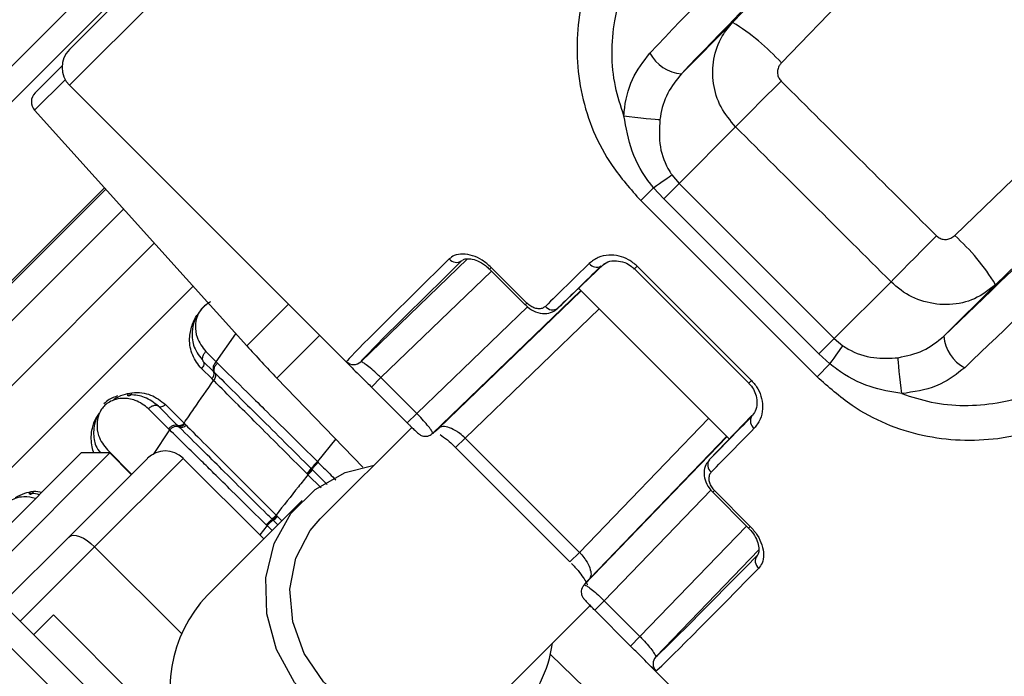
# Paper-space layout 'Surface plate' of a CAD drawing. Header units: millimetres. Extents: x 65420 to 443956, y 26941 to 406945.
# Tile 62 of 71: x 93552 to 95496, y 246419 to 247716. Entities that reach past the tile are written whole.
import ezdxf

# ---------------------------------------------------------------- set-up
doc = ezdxf.new("R2010")
doc.units = ezdxf.units.MM
doc.layers.add('COMPONENT_GEOMETRY', color=7, linetype='Continuous')
doc.styles.add('SLDTEXTSTYLE1', font='TXT', dxfattribs={"width": 0.75})
doc.dimstyles.new('SLDDIMSTYLE2', dxfattribs={"dimtxt": 2500, "dimasz": 165.1, "dimexe": 0, "dimexo": 0.0625, "dimgap": 625, "dimtad": 0, "dimtih": 1, "dimtoh": 1, "dimdec": 0, "dimlfac": 0.02, "dimrnd": 1e-09, "dimzin": 12, "dimdsep": 46, "dimtxsty": 'SLDTEXTSTYLE1', "dimsah": 1, "dimcen": 0.09, "dimadec": 0, "dimazin": 3, "dimtfac": 1, "dimtdec": 3, "dimtofl": 0, "dimtmove": 0, "dimatfit": 3, "dimfxl": 1, "dimfrac": 2, "dimtolj": 1, "dimtzin": 12, "dimarcsym": 0})

# ---------------------------------------------------------------- blocks, each defined once
blk = doc.blocks.new('_D_8')
at = {"layer": 'COMPONENT_GEOMETRY', "color": 7, "ltscale": 50}
for p, q in [((240160.5, 319828.1), (240160.5, 222689.3)), ((82724.7, 240321.4), (82724.7, 222689.3)), ((82724.7, 222848.1), (157748.2, 222848.1)), ((240160.5, 222848.1), (165137, 222848.1))]:
    blk.add_line(p, q, dxfattribs=at)
for points in [[(82724.7, 222848.1), (82889.8, 222822.7), (82889.8, 222873.5)], [(240160.5, 222848.1), (239995.4, 222873.5), (239995.4, 222822.7)]]:
    blk.add_solid(points, dxfattribs=at)
at = {"layer": 'COMPONENT_GEOMETRY', "color": 7, "ltscale": 50, "insert": (157748.2, 224086.4), "char_height": 2500, "attachment_point": 1, "style": 'SLDTEXTSTYLE1'}
blk.add_mtext('3149', dxfattribs=at)

psp = doc.layouts.new('Surface plate')

# ---------------------------------------------------------------- linework, layer by layer
at = {"color": 7, "linetype": 'Continuous', "lineweight": 25, "ltscale": 50}
for p, q in [((94828.43, 248835.18), (93650.17, 247656.92)), ((93177.8, 247265.87), (94677.16, 248765.22)), ((94700.42, 248717.77), (93201.06, 247218.42)), ((94959.83, 247710.28), (94858.62, 247609.07)), ((93582.3, 247571.37), (93635.63, 247624.7)), ((93650.17, 247586.21), (94211.24, 247025.15)), ((93581.4, 247536.97), (94000.34, 247071.69)), ((94965.78, 247504.13), (94854.19, 247392.54)), ((94839.86, 247409.5), (94854.19, 247392.54)), ((93719.38, 247383.73), (93111.74, 246776.09)), ((94803.84, 247383.91), (94778.38, 247358.45)), ((94823.69, 247362.04), (94803.84, 247383.91)), ((94823.69, 247362.04), (94854.19, 247392.54)), ((94854.19, 247392.54), (95160.64, 247086.1)), ((95126.54, 247010.29), (94778.38, 247358.45)), ((95130.13, 247055.6), (94823.69, 247362.04)), ((94435.97, 247243.2), (94225.33, 247040.19)), ((94706.59, 247234.35), (94614.6, 247145.73)), ((94771.3, 247228.92), (94997.01, 247003.21)), ((94479.61, 247223.17), (94550.33, 247152.45)), ((94553.71, 247155.83), (94482.99, 247226.55)), ((94765.84, 247223.47), (94991.56, 246997.75)), ((95272.67, 247198.14), (95160.64, 247086.1)), ((95478.86, 247192.23), (95377.17, 247090.53)), ((94367.31, 246898.44), (94660.11, 247180.64)), ((94655.56, 247185.19), (94953.28, 246887.47)), ((94550.33, 247152.45), (94550.33, 247152.45)), ((95130.13, 247055.6), (95160.64, 247086.1)), ((95160.64, 247086.1), (95177.59, 247071.77)), ((93919.51, 247060.37), (93940.09, 247039.78)), ((95152, 247035.75), (95130.13, 247055.6)), ((93914.62, 247040.86), (93934.91, 247020.56)), ((93940.09, 247039.78), (93942.38, 247037.53)), ((95152, 247035.75), (95126.54, 247010.29)), ((93931.21, 247006.83), (93911.13, 247026.92)), ((93934.91, 247020.56), (93937.12, 247018.36)), ((93934.91, 247003.14), (93931.21, 247006.83)), ((94059.85, 247007.87), (94229.87, 246831.81)), ((94265.23, 247008.79), (94246.55, 246990.11)), ((94335.95, 246938.07), (94265.23, 247008.79)), ((94246.55, 246990.11), (94317.27, 246919.39)), ((93839.82, 246955.61), (93876.63, 246918.8)), ((93845.74, 246907.86), (93806.37, 246947.23)), ((93863.08, 246914.93), (93825.88, 246952.12)), ((94335.95, 246938.07), (94317.27, 246919.39)), ((93876.63, 246918.8), (93878.19, 246917.23)), ((93878.19, 246917.23), (93880.49, 246914.93)), ((94998.08, 246933.97), (94913.83, 246846.51)), ((93848.15, 246905.47), (93845.74, 246907.86)), ((93864.7, 246913.3), (93863.08, 246914.93)), ((93867.06, 246910.96), (93864.7, 246913.31)), ((94326.34, 246910.39), (94145.66, 246729.71)), ((94431.6, 246889.23), (94657.32, 246663.51)), ((94666.53, 246599.22), (94948.73, 246892.02)), ((93325.51, 246512.01), (93673.35, 246859.86)), ((93355.58, 246485.51), (93729.92, 246859.86)), ((93729.92, 246859.86), (93673.35, 246859.86)), ((93772.35, 246817.43), (93729.92, 246859.86)), ((94412.91, 246870.54), (94638.63, 246644.82)), ((93648.72, 246693.8), (93804.17, 246849.25)), ((93874.88, 246849.25), (93700, 246674.37)), ((93874.88, 246849.25), (94033.98, 246690.15)), ((94140.1, 246842.75), (94141.58, 246841.28)), ((94120.29, 246817.82), (94118.87, 246819.25)), ((94127.67, 246829.07), (94129.14, 246827.62)), ((94129.13, 246827.63), (94130.15, 246826.61)), ((94121.25, 246816.86), (94120.29, 246817.82)), ((94920.54, 246782.24), (94991.26, 246711.51)), ((94920.54, 246782.24), (94920.54, 246782.24)), ((94923.92, 246785.62), (94994.64, 246714.89)), ((94109.6, 246765.77), (93922.67, 246578.84)), ((94050.77, 246728.51), (94049.73, 246729.55)), ((94052.35, 246726.94), (94050.79, 246728.5)), ((94061.56, 246717.73), (94052.35, 246726.94)), ((94058.25, 246737.11), (94059.32, 246736.04)), ((94059.32, 246736.04), (94060.9, 246734.48)), ((94040.39, 246716.38), (94038.78, 246717.98)), ((93517.79, 246562.87), (93648.72, 246693.8)), ((95011.58, 246668.17), (94808.28, 246457.24)), ((94334.5, 245746.16), (93514.26, 246566.41)), ((94706.16, 246567.86), (94687.48, 246549.18)), ((94706.16, 246567.86), (94776.89, 246497.14)), ((94497.8, 246377.57), (94680.07, 246559.84)), ((94758.2, 246478.46), (94687.48, 246549.18)), ((93618.55, 246539.89), (93579.66, 246501)), ((93618.55, 246539.89), (94307.98, 245850.46)), ((94776.89, 246497.14), (94758.2, 246478.46)), ((94599.9, 246461.78), (94775.97, 246291.76)), ((94793.24, 246443.14), (95354.3, 245882.08))]:
    psp.add_line(p, q, dxfattribs=at)
at = {"color": 8, "linetype": 'Continuous', "lineweight": 25, "ltscale": 50}
for p, q in [((93650.17, 247586.21), (94872.07, 248808.11)), ((93641.79, 247597.35), (93581.4, 247536.97)), ((93719.39, 247383.72), (93111.75, 246776.08)), ((93114.54, 246773.79), (93721.8, 247381.04)), ((93757.14, 247341.79), (93155.37, 246740.03)), ((93817.62, 247274.62), (93224.82, 246681.82)), ((94765.84, 247223.47), (94771.3, 247228.92)), ((94265.23, 247008.79), (94483.56, 247219.22)), ((94479.61, 247223.17), (94482.99, 247226.55)), ((93894.25, 247189.51), (93312, 246607.26)), ((94660.78, 247179.97), (94380.16, 246909.5)), ((94000.34, 247071.69), (94082.51, 247153.87)), ((94550.33, 247152.45), (94553.71, 247155.83)), ((94554.51, 247148.72), (94335.95, 246938.07)), ((94431.6, 246889.23), (94696.35, 247144.4)), ((93940.09, 247039.78), (93979.08, 247095.31)), ((94144.18, 247092.2), (94059.85, 247007.87)), ((94991.56, 246997.75), (94997.01, 247003.21)), ((94657.32, 246663.51), (94912.49, 246928.26)), ((93815.93, 246857.04), (93848.15, 246905.47)), ((94176.03, 246887.57), (94140.1, 246842.75)), ((94431.6, 246889.23), (94412.91, 246870.54)), ((94948.06, 246892.69), (94677.59, 246612.07)), ((93725.05, 246865.92), (93772.94, 246818.02)), ((94130.15, 246826.61), (94159.32, 246797.43)), ((94147.19, 246790.91), (94121.25, 246816.86)), ((94917.14, 246786.76), (94706.16, 246567.86)), ((94920.54, 246782.24), (94923.92, 246785.62)), ((94060.9, 246734.48), (94069.6, 246725.77)), ((94040.39, 246716.38), (94026.14, 246697.99)), ((94050.3, 246706.47), (94040.39, 246716.38)), ((94776.89, 246497.14), (94987.31, 246715.47)), ((94991.26, 246711.52), (94994.64, 246714.89)), ((93700, 246674.37), (93553.15, 246527.52)), ((93700, 246674.37), (93871.27, 246503.1)), ((94657.32, 246663.51), (94638.63, 246644.82)), ((94334.5, 245675.45), (93443.55, 246566.41))]:
    psp.add_line(p, q, dxfattribs=at)
at = {"color": 7, "linetype": 'Continuous', "lineweight": 25, "ltscale": 50, "flags": 128}
for points in [[(95398.44, 247289.32), (95475.46, 247363.77), (95552.4, 247438.12), (95629.24, 247512.37), (95705.96, 247586.49), (95782.56, 247660.49), (95859.03, 247734.34), (95935.34, 247808.03), (96011.49, 247881.56)], [(96147.71, 247838.34), (96064.72, 247758.22), (95981.52, 247677.88), (95898.12, 247597.34), (95814.55, 247516.61), (95730.82, 247435.72), (95646.95, 247354.69), (95562.96, 247273.51), (95478.86, 247192.23)], [(95055.6, 247594.73), (95041.09, 247580.17), (95026.8, 247565.82), (95013.13, 247552.06), (95000.43, 247539.27), (94989.07, 247527.8), (94979.34, 247517.95), (94971.51, 247509.99), (94965.78, 247504.13)], [(94745.12, 247526), (94755.76, 247524.6), (94767.02, 247523.21), (94778.31, 247521.9), (94789.04, 247520.75), (94798.65, 247519.8), (94806.65, 247519.12), (94812.61, 247518.74), (94816.22, 247518.67)], [(94803.84, 247383.91), (94809.77, 247388.18), (94815.53, 247392.31), (94820.98, 247396.21), (94826.01, 247399.79), (94830.5, 247402.97), (94834.36, 247405.69), (94837.5, 247407.88), (94839.86, 247409.5)], [(95362.58, 247288.82), (95348.05, 247274.25), (95333.75, 247259.88), (95320.06, 247246.11), (95307.36, 247233.31), (95295.98, 247221.82), (95286.24, 247211.96), (95278.4, 247204), (95272.67, 247198.14)], [(95152, 247035.75), (95156.27, 247041.68), (95160.4, 247047.44), (95164.3, 247052.89), (95167.88, 247057.91), (95171.07, 247062.41), (95173.78, 247066.27), (95175.97, 247069.41), (95177.59, 247071.77)], [(95294.09, 246977.03), (95292.69, 246987.67), (95291.3, 246998.92), (95289.99, 247010.21), (95288.84, 247020.95), (95287.9, 247030.56), (95287.22, 247038.56), (95286.83, 247044.52), (95286.77, 247048.13)], [(93764.44, 246974.02), (93765.74, 246973.34), (93767.08, 246973.03), (93768.4, 246973.09), (93769.67, 246973.53), (93770.85, 246974.34), (93771.9, 246975.48), (93772.79, 246976.93), (93773.49, 246978.64)], [(94533.86, 246341.51), (94479.84, 246300.81), (94415.88, 246276), (94346.01, 246268.64), (94274.61, 246279.18), (94206.17, 246306.97), (94144.99, 246350.26), (94094.92, 246406.33), (94059.1, 246471.65), (94039.78, 246542.13), (94038.18, 246613.32), (94054.39, 246680.77), (94087.4, 246740.23), (94135.14, 246787.96), (94194.6, 246820.98), (94251.87, 246835.92)], [(93569.98, 246779.57), (93571.29, 246778.88), (93572.62, 246778.57), (93573.94, 246778.64), (93575.21, 246779.08), (93576.39, 246779.88), (93577.44, 246781.03), (93578.33, 246782.47), (93579.04, 246784.18)], [(94497.8, 246377.57), (94448.63, 246341.45), (94390.04, 246321.08), (94326.39, 246317.95), (94262.39, 246332.3), (94202.8, 246363.06), (94152.02, 246407.96), (94113.83, 246463.67), (94091.06, 246526.04), (94085.4, 246590.47), (94097.27, 246652.16), (94125.78, 246706.54), (94145.66, 246729.71)], [(93648.72, 246693.8), (93652.5, 246696.23), (93657.5, 246697.2), (93663.52, 246696.69), (93670.33, 246694.7), (93677.67, 246691.33), (93685.26, 246686.69), (93692.79, 246680.96), (93700, 246674.37)]]:
    psp.add_lwpolyline(points, dxfattribs=at)
at = {"color": 7, "linetype": 'Continuous', "lineweight": 25, "ltscale": 2500}
for centre, radius, start, end in [((90724.72, 242956.63), 8000, 55.999442, 225), ((90724.72, 242956.63), 7925, 57.300908, 225), ((94743.53, 247351.34), 419.07, 41.77451, 58.92646), ((93685.53, 247621.57), 50, 135, 225), ((94864.51, 247685.7), 76.85, 207.64121, 265.61019), ((93599.98, 247553.7), 25, 135, 222), ((90724.72, 242956.63), 8000, 225, 33.998272), ((95119.65, 246976.55), 418.99, 30.982, 48.28781), ((90724.72, 242956.63), 7925, 225, 32.699092), ((94414.22, 247254.71), 18.32, 219.14235, 306.64042), ((94691.16, 247244.69), 17.72, 215.59334, 299.87728), ((94604.41, 247160.62), 18.04, 217.80375, 304.41527), ((95453.79, 247096.41), 76.85, 184.38981, 242.35879), ((95858.2, 248744.52), 2500, 222, 224), ((93950.66, 247026.63), 16.88, 128.77659, 201.05876), ((94211.44, 247054.57), 20, 224.99544, 314.02497), ((93923.66, 247016.23), 12.06, 308.77812, 21.0571), ((93867.15, 246926.33), 12.11, 250.32941, 321.5612), ((95012.78, 246923.07), 17.72, 150.12272, 234.40666), ((93861.45, 246895), 16.92, 70.61829, 141.78938), ((93870.99, 246922.38), 12.08, 251.03947, 321.88475), ((93839.52, 246813.9), 50, 45, 135), ((94221.74, 246756.07), 119.07, 133.28302, 142.18479), ((94928.71, 246836.31), 18.04, 145.58473, 232.19625), ((86464.4, 238696.31), 10400, 38.643507, 51.356493), ((94066.26, 246875.26), 76.84, 313.20127, 323.0515), ((94062.52, 246879.37), 85.78, 313.21163, 322.03658), ((86464.4, 238696.31), 10350, 38.643507, 51.356493), ((94096.56, 246664.79), 76.27, 125.42776, 137.43376), ((94018.28, 246773.59), 54.11, 305.53767, 317.62195), ((94020.75, 246771.34), 54.5, 305.43265, 317.43268), ((90724.72, 242956.63), 3750, 91.69334, 358.30666), ((90724.72, 242956.63), 3745.57, 91.6649, 358.3351), ((90724.72, 242956.63), 3695.6, 92.38945, 357.61055), ((95022.8, 246646.13), 18.32, 143.35958, 230.85765), ((94116.17, 246394.12), 267.52, 136.33179, 204.78346), ((94354.64, 246518.31), 251.75, 315.38879, 352.11809), ((94822.66, 246443.34), 20, 135.97503, 225.00456)]:
    psp.add_arc(centre, radius, start, end, dxfattribs=at)
for centre, major_axis, ratio, start_param, end_param in [((94495.07, 247295.25), (5652.58, 5842.61), 0.0056067, 4.7889065, 4.9042925), ((94584.9, 247208.34), (5742.42, 5929.53), 0.0054371, 4.7889149, 4.8929946), ((175834.09, 163228.1), (329280.1, -329112.72), 0.0056957, 1.8233716, 1.8243331), ((175750.39, 163144.4), (329194.87, -329194.87), 0.0056094, 1.8233731, 1.8243346), ((95202.8, 248013.48), (1005.98, 973.92), 0.0058121, 2.4891568, 3.1048669), ((95216.71, 247999.11), (991.84, 959.78), 0.0058963, 2.4891595, 3.1048696), ((95344.23, 247872.06), (1005.98, 973.92), 0.0058121, 2.2906462, 2.4125992), ((95358.13, 247857.68), (991.84, 959.78), 0.0058963, 2.2906489, 2.4126019), ((95625.78, 247590.04), (959.78, 991.84), 0.0058963, 3.8705834, 3.9925364), ((95358.13, 247857.68), (991.84, 959.78), 0.0058963, 3.1814272, 3.3033802), ((95640.15, 247576.13), (973.92, 1005.98), 0.0058121, 3.8705861, 3.9925391), ((95767.2, 247448.62), (959.78, 991.84), 0.0058963, 3.1783157, 3.7940258), ((95781.57, 247434.71), (973.92, 1005.98), 0.0058121, 3.1783184, 3.7940285), ((95625.78, 247590.04), (959.78, 991.84), 0.0058963, 2.9798051, 3.1017581)]:
    psp.add_ellipse(centre, major_axis=major_axis, ratio=ratio, start_param=start_param, end_param=end_param, dxfattribs=at)
at = {"color": 7, "linetype": 'Continuous', "lineweight": 25, "ltscale": 50}
for points, knots in [([(94796.42, 247650.05), (94956.37, 247817.2), (95218.29, 248090.91), (95480.41, 248364.99), (95582.45, 248471.7)], [0, 0, 0, 0, 0.6106729, 1, 1, 1, 1]), ([(95646.64, 248426.55), (95544.42, 248320.52), (95281.63, 248047.9), (95019.06, 247775.52), (94858.62, 247609.07)], [0, 0, 0, 0, 0.3889504, 1, 1, 1, 1]), ([(94845.12, 248095.85), (94819.14, 248062.32), (94767.22, 247995.32), (94695.36, 247870.36), (94647.95, 247726.49), (94653.5, 247567.15), (94704.21, 247442.21), (94758.5, 247380.9), (94778.38, 247358.45)], [0, 0, 0, 0, 0.1516864, 0.3031713, 0.5264844, 0.7117272, 0.8944428, 1, 1, 1, 1]), ([(94745.12, 247526), (94738.9, 247545.23), (94719.1, 247606.47), (94720.97, 247725.39), (94767.33, 247852.96), (94835.27, 247965.09), (94883.4, 248025.54), (94907.48, 248055.78)], [0, 0, 0, 0, 0.1039535, 0.3308959, 0.6101642, 0.8049374, 1, 1, 1, 1]), ([(95377.17, 247090.53), (95543.61, 247250.97), (95815.99, 247513.54), (96088.61, 247776.33), (96194.64, 247878.54)], [0, 0, 0, 0, 0.6110496, 1, 1, 1, 1]), ([(96239.79, 247814.36), (96133.08, 247712.31), (95859, 247450.2), (95585.29, 247188.28), (95418.14, 247028.33)], [0, 0, 0, 0, 0.3893271, 1, 1, 1, 1]), ([(94965.78, 247504.13), (94955.23, 247516.82), (94934.18, 247542.12), (94919.71, 247589.82), (94920.36, 247638.55), (94935.03, 247680.52), (94952.57, 247701.57), (94959.83, 247710.28)], [0, 0, 0, 0, 0.2115316, 0.4216896, 0.6326248, 0.8479114, 1, 1, 1, 1]), ([(94745.12, 247526), (94745.33, 247528.69), (94747.17, 247553.25), (94757.98, 247599.73), (94783.72, 247633.43), (94796.42, 247650.05)], [0, 0, 0, 0, 0.0587997, 0.5357247, 1, 1, 1, 1]), ([(95056.06, 247630.53), (95054.74, 247628.96), (95051.55, 247625.19), (95048.69, 247617.82), (95048.2, 247609.35), (95050.36, 247601.13), (95053.86, 247596.86), (95055.6, 247594.73)], [0, 0, 0, 0, 0.1555315, 0.3741825, 0.585505, 0.7930191, 1, 1, 1, 1]), ([(94858.62, 247609.07), (94848.89, 247596.8), (94829.34, 247572.14), (94819.11, 247538.47), (94816.5, 247520.61), (94816.22, 247518.67)], [0, 0, 0, 0, 0.4692469, 0.9426207, 1, 1, 1, 1]), ([(94803.84, 247383.91), (94801.95, 247386.23), (94784.3, 247407.9), (94757.92, 247454.08), (94749.34, 247502.32), (94745.12, 247526)], [0, 0, 0, 0, 0.0575563, 0.5375513, 1, 1, 1, 1]), ([(94816.22, 247518.67), (94815.26, 247500.59), (94813.37, 247465.02), (94826.49, 247430.38), (94837.17, 247413.38), (94838.66, 247411.24), (94839.86, 247409.5)], [0, 0, 0, 0, 0.4734055, 0.9315652, 0.9445869, 1, 1, 1, 1]), ([(95362.58, 247288.82), (95363.65, 247287.86), (95366.84, 247285.01), (95373.62, 247282.03), (95382.47, 247281.37), (95391.36, 247283.68), (95396.08, 247287.44), (95398.44, 247289.32)], [0, 0, 0, 0, 0.1086781, 0.3232203, 0.5455753, 0.7724853, 1, 1, 1, 1]), ([(94482.99, 247226.55), (94477.27, 247231.55), (94465.82, 247241.57), (94445.96, 247250.47), (94426.65, 247253.76), (94410.46, 247251.2), (94403.21, 247245.61), (94400.01, 247243.15)], [0, 0, 0, 0, 0.1997486, 0.3998664, 0.6070316, 0.8265411, 1, 1, 1, 1]), ([(94771.3, 247228.92), (94765.84, 247233.53), (94754.94, 247242.73), (94734.98, 247249.88), (94714.17, 247251.59), (94693.15, 247247.11), (94682.33, 247238.71), (94676.76, 247234.38)], [0, 0, 0, 0, 0.1783772, 0.3568281, 0.5479175, 0.7670112, 1, 1, 1, 1]), ([(94426.32, 247240.21), (94427.5, 247241.34), (94429.78, 247243.53), (94441.72, 247244.17), (94456.2, 247239.95), (94469.76, 247232.53), (94476.79, 247225.44), (94479.33, 247222.87)], [0, 0, 0, 0, 0.23942562, 0.46302243, 0.66616983, 0.87915866, 1, 1, 1, 1]), ([(94701.68, 247229.18), (94705.11, 247232.3), (94711.97, 247238.55), (94729.07, 247240.6), (94745.51, 247237.13), (94758.08, 247230.86), (94763.6, 247225.15), (94765.54, 247223.15)], [0, 0, 0, 0, 0.2644881, 0.5303189, 0.7390128, 0.9085684, 1, 1, 1, 1]), ([(95478.86, 247192.23), (95465.68, 247181.95), (95439.24, 247161.32), (95388.48, 247150.33), (95337.45, 247156.41), (95298, 247175.22), (95279.06, 247192.36), (95272.67, 247198.14)], [0, 0, 0, 0, 0.2228125, 0.4471525, 0.6703767, 0.8887653, 1, 1, 1, 1]), ([(93928.61, 247158.16), (93927.9, 247157.83), (93922.68, 247155.4), (93913.69, 247147.35), (93903.46, 247134.88), (93895.22, 247118.14), (93890.77, 247094.98), (93894.91, 247066.25), (93907.72, 247049.75), (93914.62, 247040.86)], [0, 0, 0, 0, 0.01511067, 0.11219457, 0.20656305, 0.30544966, 0.46680544, 0.71259947, 1, 1, 1, 1]), ([(94550.64, 247152.75), (94552.04, 247151.21), (94557.63, 247145.04), (94571.07, 247137.78), (94588.15, 247134.35), (94603.91, 247137.26), (94611.15, 247143.22), (94614.49, 247145.97)], [0, 0, 0, 0, 0.0819177, 0.3282831, 0.5925654, 0.8120757, 1, 1, 1, 1]), ([(94590.15, 247149.56), (94588.57, 247148.32), (94585.12, 247145.62), (94577.87, 247144.31), (94569.54, 247145.61), (94561.04, 247149.4), (94556.15, 247153.69), (94553.71, 247155.83)], [0, 0, 0, 0, 0.1829637, 0.3999881, 0.6043466, 0.8023827, 1, 1, 1, 1]), ([(93911.13, 247026.92), (93910.3, 247027.77), (93901.89, 247036.41), (93890.43, 247055.8), (93885.6, 247085.59), (93891.66, 247111.54), (93898.13, 247126.66), (93902.68, 247132.2), (93903.04, 247132.63)], [0, 0, 0, 0, 0.0340892, 0.3459958, 0.6468257, 0.8540821, 0.9886854, 1, 1, 1, 1]), ([(95294.09, 246977.03), (95313.33, 246970.81), (95374.56, 246951.01), (95493.48, 246952.88), (95621.05, 246999.24), (95733.18, 247067.18), (95793.63, 247115.31), (95823.87, 247139.39)], [0, 0, 0, 0, 0.1039535, 0.3308959, 0.6101642, 0.8049374, 1, 1, 1, 1]), ([(95286.77, 247048.13), (95303.67, 247051.73), (95337.59, 247058.97), (95363.95, 247079.99), (95377.17, 247090.53)], [0, 0, 0, 0, 0.4985008, 1, 1, 1, 1]), ([(95863.94, 247077.03), (95830.42, 247051.05), (95763.41, 246999.13), (95638.46, 246927.27), (95494.58, 246879.85), (95335.24, 246885.4), (95210.3, 246936.12), (95148.99, 246990.41), (95126.54, 247010.29)], [0, 0, 0, 0, 0.1516864, 0.3031713, 0.5264844, 0.7117272, 0.8944428, 1, 1, 1, 1]), ([(95177.59, 247071.77), (95180.93, 247069.54), (95199.23, 247057.36), (95236.52, 247045.17), (95270.61, 247047.18), (95286.77, 247048.13)], [0, 0, 0, 0, 0.1052646, 0.5760788, 1, 1, 1, 1]), ([(93914.62, 247040.86), (93914.19, 247041.71), (93913.03, 247044.06), (93912.97, 247048.98), (93915.04, 247055.11), (93918.02, 247058.62), (93919.51, 247060.37)], [0, 0, 0, 0, 0.1610983, 0.4407257, 0.7203582, 1, 1, 1, 1]), ([(93914.62, 247040.86), (93915.05, 247039.87), (93915.92, 247037.89), (93915.54, 247034.12), (93914.01, 247030.25), (93912.09, 247028.03), (93911.13, 247026.92)], [0, 0, 0, 0, 0.2499857, 0.5000085, 0.7500057, 1, 1, 1, 1]), ([(93937.12, 247018.36), (93936.73, 247019.18), (93935.65, 247021.45), (93935.72, 247026.25), (93937.89, 247032.28), (93940.89, 247035.77), (93942.39, 247037.52)], [0, 0, 0, 0, 0.1610131, 0.4406548, 0.7203361, 1, 1, 1, 1]), ([(93942.38, 247037.53), (93961.33, 247018.93), (93990.13, 246990.68), (94055.82, 246926.01), (94104.2, 246878.21), (94140.1, 246842.75)], [0, 0, 0, 0, 0.3318644, 0.5042384, 1, 1, 1, 1]), ([(94265.23, 247008.79), (94263.25, 247010.72), (94257.11, 247016.69), (94246.54, 247026.02), (94235.71, 247034.53), (94227.75, 247039.86), (94226.14, 247040.08), (94225.33, 247040.19)], [0, 0, 0, 0, 0.10050567, 0.3121767, 0.53759339, 0.76842117, 1, 1, 1, 1]), ([(95294.09, 246977.03), (95272.93, 246980.65), (95227.31, 246988.44), (95180.31, 247013.19), (95156.44, 247032.21), (95152, 247035.75)], [0, 0, 0, 0, 0.41314286, 0.89081702, 1, 1, 1, 1]), ([(93937.12, 247018.35), (93937.66, 247017.27), (93938.72, 247015.1), (93938.64, 247011.03), (93937.43, 247006.83), (93935.76, 247004.37), (93934.92, 247003.14)], [0, 0, 0, 0, 0.2500499, 0.5000784, 0.7500365, 1, 1, 1, 1]), ([(93937.13, 247018.35), (93940.04, 247015.46), (93955.9, 246999.74), (93984.95, 246970.91), (94044.09, 246912.19), (94092.93, 246863.62), (94127.67, 246829.07)], [0, 0, 0, 0, 0.0556851, 0.3031379, 0.5042315, 1, 1, 1, 1]), ([(94205.88, 247030.62), (94206.74, 247029.71), (94210.27, 247026.02), (94221.67, 247014.82), (94235.34, 247001.3), (94243.81, 246992.84), (94246.55, 246990.11)], [0, 0, 0, 0, 0.1181243, 0.4851413, 0.833605, 1, 1, 1, 1]), ([(95418.14, 247028.33), (95403.15, 247016.47), (95385.65, 247002.62), (95343.68, 246984.3), (95317.24, 246980.43), (95294.09, 246977.03)], [0, 0, 0, 0, 0.4256636, 0.4970368, 1, 1, 1, 1]), ([(93876.63, 246918.8), (93883.14, 246928.29), (93902.46, 246956.47), (93921.97, 246984.52), (93934.92, 247003.14)], [0, 0, 0, 0, 0.3365286, 1, 1, 1, 1]), ([(94118.87, 246819.25), (94116.27, 246821.85), (94082.35, 246855.74), (94035.1, 246902.98), (93979.85, 246958.21), (93952.21, 246985.86), (93937.26, 247000.8), (93934.92, 247003.14)], [0, 0, 0, 0, 0.0384212, 0.5011376, 0.7040557, 0.9536193, 1, 1, 1, 1]), ([(94991.51, 246997.69), (94991.71, 246997.53), (94995.64, 246994.29), (95001.38, 246985.39), (95007.05, 246971.6), (95008.39, 246956.17), (95005.36, 246941.61), (94999.72, 246935.49), (94997.01, 246932.54)], [0, 0, 0, 0, 0.0082425, 0.1665268, 0.3334653, 0.5310518, 0.7740945, 1, 1, 1, 1]), ([(94997.01, 247003.21), (95001.62, 246997.75), (95010.83, 246986.84), (95017.98, 246966.89), (95019.68, 246946.08), (95015.2, 246925.06), (95006.8, 246914.24), (95002.47, 246908.66)], [0, 0, 0, 0, 0.1783772, 0.3568281, 0.5479175, 0.7670112, 1, 1, 1, 1]), ([(93737.91, 246966.33), (93744.08, 246969.56), (93756.14, 246975.87), (93767.8, 246977.73), (93773.49, 246978.64)], [0, 0, 0, 0, 0.5118689, 1, 1, 1, 1]), ([(93825.88, 246952.12), (93817.28, 246958.84), (93801.41, 246971.22), (93778.54, 246975.13), (93766.33, 246974.17), (93764.44, 246974.02)], [0, 0, 0, 0, 0.5006921, 0.9227819, 1, 1, 1, 1]), ([(93773.49, 246978.64), (93773.63, 246978.65), (93786.97, 246980.14), (93812.23, 246977.13), (93830.64, 246962.78), (93839.82, 246955.61)], [0, 0, 0, 0, 0.0050364, 0.5035996, 1, 1, 1, 1]), ([(93806.37, 246947.23), (93798.11, 246953.64), (93783.37, 246965.07), (93758.5, 246968.89), (93739.6, 246965.75), (93727.02, 246959.79), (93718.23, 246952.56), (93711.43, 246943.45), (93706.27, 246931.38), (93703.6, 246913.87), (93706.99, 246889.47), (93718.31, 246874.7), (93725.05, 246865.92)], [0, 0, 0, 0, 0.181551, 0.3237946, 0.4088521, 0.4622968, 0.5041854, 0.5459837, 0.600558, 0.6773041, 0.8079048, 1, 1, 1, 1]), ([(93745.26, 246972.51), (93739.56, 246970.6), (93729.78, 246967.32), (93721.56, 246959.94), (93718.13, 246956.87)], [0, 0, 0, 0, 0.5829588, 1, 1, 1, 1]), ([(93825.88, 246952.12), (93826.87, 246951.69), (93828.85, 246950.82), (93832.62, 246951.2), (93836.49, 246952.73), (93838.71, 246954.65), (93839.82, 246955.61)], [0, 0, 0, 0, 0.2499857, 0.5000085, 0.7500057, 1, 1, 1, 1]), ([(93708.64, 246938.71), (93707.79, 246937.22), (93703.62, 246930), (93697.27, 246911.59), (93697.6, 246891.48), (93702.12, 246872.36), (93708.13, 246864.42), (93711.59, 246859.86)], [0, 0, 0, 0, 0.0502465, 0.2440928, 0.6053163, 0.7727695, 1, 1, 1, 1]), ([(93825.88, 246952.12), (93825.02, 246952.55), (93822.68, 246953.71), (93817.76, 246953.77), (93811.63, 246951.7), (93808.12, 246948.72), (93806.37, 246947.23)], [0, 0, 0, 0, 0.1611032, 0.4407233, 0.720357, 1, 1, 1, 1]), ([(94367.31, 246898.44), (94367.3, 246899.33), (94367.27, 246901.14), (94361.66, 246909.31), (94352.72, 246920.2), (94343.45, 246930.39), (94337.72, 246936.27), (94335.95, 246938.07)], [0, 0, 0, 0, 0.2297359, 0.4619589, 0.6889879, 0.9044922, 1, 1, 1, 1]), ([(93864.7, 246913.3), (93865.63, 246912.93), (93867.49, 246912.18), (93871.12, 246912.69), (93874.89, 246914.33), (93877.09, 246916.26), (93878.19, 246917.23)], [0, 0, 0, 0, 0.2500269, 0.4999869, 0.7500152, 1, 1, 1, 1]), ([(94317.27, 246919.39), (94317.39, 246919.26), (94318.69, 246917.95), (94319.99, 246916.67), (94321.17, 246915.51)], [0, 0, 0, 0, 0.0950067, 1, 1, 1, 1]), ([(94321.17, 246915.51), (94322.55, 246914.13), (94326.57, 246910.14), (94332.49, 246904.37), (94337.38, 246899.85), (94340.1, 246897.49), (94343.39, 246895.31), (94347.19, 246893.57), (94352.22, 246892.62), (94357.07, 246892.72), (94359.7, 246894.02), (94360.45, 246894.4)], [0, 0, 0, 0, 0.0980905, 0.2842917, 0.4903107, 0.6343031, 0.6982095, 0.7653772, 0.8539974, 0.9578943, 1, 1, 1, 1]), ([(93864.7, 246913.3), (93863.89, 246913.68), (93861.68, 246914.71), (93856.95, 246914.58), (93850.97, 246912.36), (93847.49, 246909.36), (93845.74, 246907.86)], [0, 0, 0, 0, 0.1611919, 0.4407984, 0.7204068, 1, 1, 1, 1]), ([(94038.78, 246717.98), (94033.84, 246722.85), (94011.02, 246745.36), (93976.04, 246779.83), (93938.69, 246816.57), (93895.99, 246858.56), (93868.45, 246885.56), (93848.15, 246905.47)], [0, 0, 0, 0, 0.0710596, 0.3287065, 0.508594, 0.6378247, 1, 1, 1, 1]), ([(94049.73, 246729.55), (94046.3, 246732.97), (94012.73, 246766.35), (93965.59, 246813.19), (93908.4, 246869.97), (93882.08, 246896.07), (93867.06, 246910.96)], [0, 0, 0, 0, 0.0516719, 0.5050672, 0.7175115, 1, 1, 1, 1]), ([(93880.49, 246914.93), (93881.54, 246913.88), (93895.61, 246899.81), (93922.23, 246873.18), (93979.29, 246816.11), (94025.64, 246769.74), (94058.25, 246737.11)], [0, 0, 0, 0, 0.0211949, 0.2829692, 0.4955865, 1, 1, 1, 1]), ([(94360.45, 246894.4), (94361.92, 246894.89), (94364.52, 246895.75), (94366.32, 246897.8), (94367.09, 246898.69)], [0, 0, 0, 0, 0.56672674, 1, 1, 1, 1]), ([(94431.6, 246889.23), (94430.79, 246890.01), (94426.66, 246894.01), (94421.19, 246898.36), (94411.4, 246904.95), (94399.85, 246910.58), (94387.1, 246913.13), (94382.48, 246910.71), (94380.16, 246909.5)], [0, 0, 0, 0, 0.03755443, 0.19254429, 0.23529415, 0.47399381, 0.73550074, 1, 1, 1, 1]), ([(94382.13, 246896.42), (94386.74, 246893.08), (94395.36, 246886.86), (94408.14, 246875.56), (94414.58, 246868.68), (94416.7, 246866.42)], [0, 0, 0, 0, 0.4366046, 0.8154253, 1, 1, 1, 1]), ([(92055.33, 246860.48), (92147.58, 246795.66), (92424.85, 246600.86), (92867.11, 246248.45), (93369.38, 245792.66), (93830.51, 245311.19), (94253.96, 244810.99), (94503.69, 244461.83), (94628.56, 244287.26)], [0, 0, 0, 0, 0.0924369, 0.2778181, 0.4631993, 0.6481528, 0.8240764, 1, 1, 1, 1]), ([(94616.95, 244279.41), (94492.28, 244453.74), (94242.93, 244802.41), (93820.12, 245301.9), (93359.67, 245782.66), (92858.12, 246237.77), (92416.5, 246589.64), (92139.63, 246784.14), (92047.5, 246848.86)], [0, 0, 0, 0, 0.1759264, 0.3518527, 0.5368032, 0.7221829, 0.9075626, 1, 1, 1, 1]), ([(94141.58, 246841.28), (94139.95, 246839.65), (94136.69, 246836.38), (94132.53, 246831.88), (94130.01, 246828.94), (94129.36, 246827.98), (94129.13, 246827.63)], [0, 0, 0, 0, 0.2796112, 0.5592506, 0.8388361, 1, 1, 1, 1]), ([(94914.1, 246845.98), (94911.39, 246842.89), (94905.49, 246836.15), (94902.73, 246821.89), (94904.87, 246806.25), (94911.22, 246792.18), (94918.29, 246785.27), (94920.97, 246782.65)], [0, 0, 0, 0, 0.17913739, 0.39021022, 0.61071412, 0.85230515, 1, 1, 1, 1]), ([(94120.29, 246817.82), (94121.33, 246818.87), (94123.4, 246820.95), (94126.13, 246823.9), (94128.25, 246826.33), (94128.84, 246827.19), (94129.14, 246827.62)], [0, 0, 0, 0, 0.249994, 0.5000171, 0.7499788, 1, 1, 1, 1]), ([(94917.65, 246822.06), (94916.41, 246820.48), (94913.71, 246817.03), (94912.4, 246809.78), (94913.7, 246801.45), (94917.49, 246792.95), (94921.78, 246788.06), (94923.92, 246785.62)], [0, 0, 0, 0, 0.1829637, 0.3999881, 0.6043466, 0.8023827, 1, 1, 1, 1]), ([(94121.25, 246816.86), (94114.99, 246808.97), (94093.93, 246782.44), (94072.98, 246755.82), (94058.25, 246737.11)], [0, 0, 0, 0, 0.2971598, 1, 1, 1, 1]), ([(92005.58, 246787.33), (92097.73, 246722.63), (92374.67, 246528.19), (92816.22, 246176.14), (93317.37, 245720.51), (93773.85, 245242.34), (94189.83, 244749.31), (94433.55, 244408.1), (94555.42, 244237.49)], [0, 0, 0, 0, 0.0931497, 0.2799683, 0.4667869, 0.6531644, 0.826582, 1, 1, 1, 1]), ([(93543.46, 246771.88), (93549.63, 246775.1), (93561.68, 246781.41), (93573.35, 246783.27), (93579.04, 246784.18)], [0, 0, 0, 0, 0.5118689, 1, 1, 1, 1]), ([(93590.91, 246777.41), (93585.98, 246778.71), (93579.37, 246780.44), (93571.88, 246779.74), (93569.98, 246779.57)], [0, 0, 0, 0, 0.7460574, 1, 1, 1, 1]), ([(94526.61, 244217.78), (94405.2, 244387.79), (94162.39, 244727.82), (93747.92, 245219.13), (93293.08, 245695.6), (92793.69, 246149.59), (92353.68, 246500.35), (92077.69, 246694.07), (91985.87, 246758.52)], [0, 0, 0, 0, 0.1734181, 0.3468359, 0.5332128, 0.720031, 0.9068492, 1, 1, 1, 1]), ([(94050.79, 246728.5), (94050.59, 246728.43), (94050.04, 246728.22), (94047.68, 246726.35), (94043.63, 246722.73), (94040.39, 246719.57), (94038.77, 246717.99)], [0, 0, 0, 0, 0.1610464, 0.4406955, 0.7203471, 1, 1, 1, 1]), ([(94050.79, 246728.5), (94051.04, 246728.62), (94051.54, 246728.88), (94053.56, 246730.58), (94056.22, 246733.02), (94058.28, 246735.05), (94059.31, 246736.06)], [0, 0, 0, 0, 0.2500157, 0.4999572, 0.7500156, 1, 1, 1, 1]), ([(94991.16, 246711.4), (94991.7, 246710.92), (94996.55, 246706.66), (95003.72, 246696.32), (95010.42, 246681.9), (95012.46, 246668.75), (95010.75, 246660.14), (95008.94, 246658.35), (95008.12, 246657.54)], [0, 0, 0, 0, 0.0239535, 0.213813, 0.408228, 0.6107388, 0.8234031, 1, 1, 1, 1]), ([(94994.64, 246714.89), (94999.64, 246709.18), (95009.66, 246697.73), (95018.56, 246677.87), (95021.85, 246658.56), (95019.29, 246642.37), (95013.7, 246635.12), (95011.24, 246631.92)], [0, 0, 0, 0, 0.1997486, 0.3998664, 0.6070316, 0.8265411, 1, 1, 1, 1]), ([(94657.32, 246663.51), (94658.1, 246662.7), (94662.1, 246658.56), (94666.45, 246653.1), (94673.04, 246643.31), (94678.68, 246631.76), (94681.22, 246619.01), (94678.81, 246614.39), (94677.59, 246612.07)], [0, 0, 0, 0, 0.03755443, 0.19254429, 0.23529415, 0.47399381, 0.73550074, 1, 1, 1, 1]), ([(94641.68, 246641.45), (94644.02, 246639.06), (94650.98, 246632), (94660.61, 246619.88), (94668.81, 246607.99), (94672.55, 246600.25), (94672.77, 246599.43), (94672.85, 246599.14)], [0, 0, 0, 0, 0.1216358, 0.3601591, 0.6186534, 0.8649507, 1, 1, 1, 1]), ([(94666.68, 246599.31), (94665.1, 246597.35), (94662.26, 246593.81), (94660.8, 246587.7), (94660.88, 246582.62), (94661.92, 246578.53), (94663.32, 246575.51), (94664.61, 246573.45), (94666.01, 246571.57), (94668.47, 246568.67), (94671.99, 246564.88), (94676.16, 246560.63), (94677.29, 246559.48)], [0, 0, 0, 0, 0.1281463, 0.2304087, 0.3159217, 0.3890642, 0.4497994, 0.4988669, 0.5534092, 0.6611176, 0.9086158, 1, 1, 1, 1]), ([(94666.53, 246599.22), (94667.42, 246599.2), (94669.23, 246599.18), (94677.41, 246593.57), (94688.29, 246584.63), (94698.48, 246575.36), (94704.36, 246569.62), (94706.16, 246567.86)], [0, 0, 0, 0, 0.2297359, 0.4619589, 0.6889879, 0.9044922, 1, 1, 1, 1]), ([(94687.48, 246549.18), (94686.42, 246550.24), (94682.96, 246553.71), (94679.21, 246557.47), (94677.34, 246559.41), (94677.28, 246559.48)], [0, 0, 0, 0, 0.29876287, 0.97700475, 1, 1, 1, 1]), ([(94776.89, 246497.14), (94778.81, 246495.16), (94784.78, 246489.01), (94794.11, 246478.45), (94802.62, 246467.62), (94807.95, 246459.65), (94808.17, 246458.05), (94808.28, 246457.24)], [0, 0, 0, 0, 0.10050567, 0.3121767, 0.53759339, 0.76842117, 1, 1, 1, 1]), ([(94797.1, 246439.34), (94796.69, 246439.73), (94793.4, 246442.88), (94782.83, 246453.66), (94769.4, 246467.24), (94760.93, 246475.72), (94758.2, 246478.46)], [0, 0, 0, 0, 0.0554986, 0.448579, 0.8217886, 1, 1, 1, 1])]:
    psp.add_open_spline(points, degree=3, knots=knots, dxfattribs=at)
at = {"color": 8, "linetype": 'Continuous', "lineweight": 25, "ltscale": 50}
for points, knots in [([(93925.02, 247155.34), (93923.61, 247154.71), (93919.32, 247152.77), (93912.7, 247146.92), (93905.88, 247137.94), (93900.73, 247125.82), (93898.05, 247108.33), (93901.45, 247083.92), (93912.77, 247069.16), (93919.51, 247060.37)], [0, 0, 0, 0, 0.0365129, 0.1115712, 0.1864703, 0.2842572, 0.421775, 0.6557937, 1, 1, 1, 1]), ([(94197.29, 247040.43), (94197.57, 247039.76), (94198.03, 247038.63), (94203.62, 247032.93), (94205.88, 247030.62)], [0, 0, 0, 0, 0.59470834, 1, 1, 1, 1]), ([(93699.31, 246859.86), (93698.8, 246860.63), (93695.77, 246865.14), (93693.19, 246881.29), (93692.56, 246903.48), (93700.16, 246924.44), (93705.14, 246932.96), (93706.2, 246934.77)], [0, 0, 0, 0, 0.0407328, 0.2396346, 0.6808104, 0.9323212, 1, 1, 1, 1]), ([(94141.58, 246841.28), (94145.1, 246837.75), (94156.67, 246826.18), (94168.26, 246814.6), (94176.31, 246806.55)], [0, 0, 0, 0, 0.3046992, 1, 1, 1, 1]), ([(93579.04, 246784.18), (93579.17, 246784.2), (93585.18, 246784.88), (93590.53, 246783.56), (93595.76, 246782.27)], [0, 0, 0, 0, 0.0222081, 1, 1, 1, 1]), ([(93583.21, 246769.71), (93575.73, 246771.55), (93563.33, 246774.59), (93545.13, 246771.25), (93532.57, 246765.34), (93523.78, 246758.1), (93516.97, 246748.99), (93511.85, 246736.94), (93508.94, 246719.41), (93511.67, 246707.41), (93513.38, 246699.88)], [0, 0, 0, 0, 0.2111327, 0.3502111, 0.4376003, 0.5060937, 0.5744418, 0.6636759, 0.7891659, 1, 1, 1, 1]), ([(94808.52, 246429.2), (94807.8, 246429.53), (94806.45, 246430.15), (94800.05, 246436.43), (94797.1, 246439.34)], [0, 0, 0, 0, 0.5379701, 1, 1, 1, 1])]:
    psp.add_open_spline(points, degree=3, knots=knots, dxfattribs=at)

# ---------------------------------------------------------------- dimensions: what is measured, and where the dimension line sits
at = {"layer": 'COMPONENT_GEOMETRY', "color": 7, "ltscale": 50}
dim = psp.add_linear_dim(base=(82724.72, 222848.07), p1=(240160.49, 319891.58), p2=(82724.72, 240384.9), dimstyle='SLDDIMSTYLE2', dxfattribs=at)
dim.commit()
dim.dimension.update_dxf_attribs({"geometry": '_D_8', "text_midpoint": (161442.6, 222848.07), "dimtype": 160})

doc.saveas('drawing.dxf')
